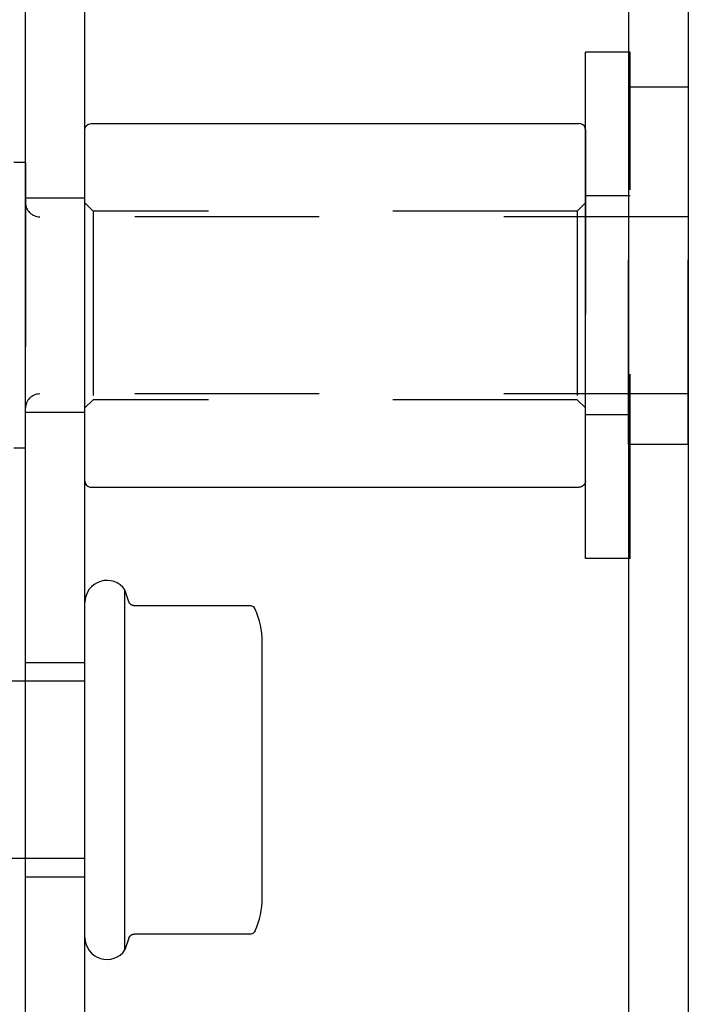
# Model space of a CAD drawing. Header units: inches. Extents: x 0 to 58.6, y -0.2 to 37.9.
# Tile 34 of 66: x 3.8 to 5, y 28.9 to 30.7. Entities that reach past the tile are written whole.
import ezdxf

# ---------------------------------------------------------------- set-up
doc = ezdxf.new("R2010")
doc.units = ezdxf.units.IN
doc.header["$LTSCALE"] = 3.224138
doc.header["$MEASUREMENT"] = 0
doc.linetypes.add('HIDDEN', pattern=[0.2, 0.1, -0.1])
doc.layers.get('0').update_dxf_attribs({"linetype": 'CONTINUOUS'})
doc.layers.add('DEFAULT_2', color=8, linetype='HIDDEN')
doc.layers.add('DIMENSIONS', color=7, linetype='CONTINUOUS')
doc.styles.get("Standard").update_dxf_attribs({"font": 'txt', "width": 0.8})
doc.dimstyles.new('DIMSTYLE_1', dxfattribs={"dimtxt": 0.293103, "dimasz": 0.344828, "dimexe": 0.18, "dimexo": 0.0625, "dimgap": 0.09, "dimtad": 0, "dimtih": 1, "dimtoh": 1, "dimzin": 4, "dimdsep": 46, "dimtxsty": 'Standard', "dimblk": '_FILLED', "dimblk1": '_FILLED', "dimblk2": '_FILLED', "dimcen": 0.09, "dimadec": 0, "dimazin": 0, "dimtfac": 1, "dimtofl": 0, "dimtmove": 0, "dimatfit": 3, "dimldrblk": '_FILLED', "dimfxl": 0, "dimtolj": 1, "dimtzin": 4, "dimarcsym": 0})

# ---------------------------------------------------------------- blocks, each defined once
blk = doc.blocks.new('_FILLED')
at = {"color": 0, "linetype": 'ByBlock'}
blk.add_solid([(0, 0), (-1, 0.2), (-1, -0.2)], dxfattribs=at)
blk = doc.blocks.new('*D')
at = {"layer": 'DIMENSIONS', "color": 2, "linetype": 'CONTINUOUS'}
for p, q in [((3.9355, 33.1052), (1.7352, 33.1052)), ((2.0456, 33.1052), (2.0456, 30.8022)), ((5.5048, 31.6165), (7.8884, 31.6165)), ((7.5781, 31.6165), (7.5781, 30.1263)), ((2.0456, 27.6052), (2.0456, 29.7763)), ((7.5781, 27.6052), (7.5781, 29.1004)), ((3.998, 27.6052), (1.7352, 27.6052)), ((4.9632, 27.6052), (7.8884, 27.6052)), ((5.2634, 25.8815), (5.2634, 26.6136)), ((35.3884, 26.024), (35.3884, 26.6136)), ((5.2634, 26.3032), (19.5931, 26.3032)), ((35.3884, 26.3032), (21.0587, 26.3032)), ((37.1399, 25.8866), (39.5081, 25.8866)), ((39.1977, 25.8866), (39.1977, 14.807)), ((36.9567, 25.0116), (38.2812, 25.0116)), ((37.9709, 25.0116), (37.9709, 16.3425)), ((37.9709, 4.7616), (37.9709, 14.877)), ((39.1977, 3.8866), (39.1977, 14.2208)), ((36.9567, 4.7616), (38.2812, 4.7616)), ((37.1936, 3.8866), (39.5081, 3.8866))]:
    blk.add_line(p, q, dxfattribs=at)
at = {"layer": 'DIMENSIONS', "color": 2, "linetype": 'CONTINUOUS', "xscale": 0.3448275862, "yscale": 0.3448275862, "zscale": 0.3448275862}
for p, rotation in [((2.0456, 33.1052), 90), ((7.5781, 31.6165), 90), ((2.0456, 27.6052), 270), ((7.5781, 27.6052), 270), ((5.2634, 26.3032), 180), ((39.1977, 25.8866), 90), ((37.9709, 25.0116), 90), ((37.9709, 4.7616), 270), ((39.1977, 3.8866), 270)]:
    blk.add_blockref('_FILLED', p, dxfattribs=dict(at, rotation=rotation))
blk.add_blockref('_FILLED', (35.3884, 26.3032), dxfattribs=at)
at = {"layer": 'DIMENSIONS', "color": 2, "linetype": 'CONTINUOUS', "width": 0.8}
for s, p in [('5.50', (1.5766, 30.3625)), ('REF.', (1.5766, 29.9229)), ('4.01', (7.1091, 29.6866)), ('REF.', (7.1091, 29.247)), ('30.13', (19.7397, 26.1567)), ('20.25', (37.3847, 15.9029)), ('REF.', (37.5019, 15.4632)), ('TYP.', (37.5019, 15.0236)), ('22.00', (38.6115, 14.3673))]:
    blk.add_text(s, height=0.2931, dxfattribs=at).set_placement(p)

msp = doc.modelspace()

# ---------------------------------------------------------------- linework, layer by layer
at = {"color": 7, "linetype": 'CONTINUOUS'}
for p, q in [((4.8643, 32.8587), (4.8643, 27.8517)), ((3.8098, 27.6603), (3.8098, 32.6603)), ((4.7888, 29.7176), (4.7888, 30.6031)), ((4.8643, 30.6031), (4.7888, 30.6031)), ((3.9224, 30.478), (3.9246, 30.4783)), ((3.9246, 30.4783), (4.778, 30.4783)), ((3.8098, 30.4103), (3.7898, 30.4103)), ((4.9688, 30.3153), (4.9683, 30.3153)), ((4.9688, 30.0053), (4.9683, 30.0053)), ((3.8098, 29.9103), (3.7898, 29.9103)), ((3.9224, 29.8426), (3.9246, 29.8424)), ((3.9246, 29.8424), (4.778, 29.8424)), ((4.7802, 29.8426), (4.778, 29.8424)), ((4.8643, 29.7176), (4.7888, 29.7176)), ((3.9838, 29.033), (3.9838, 29.6626)), ((3.9908, 29.6419), (3.9838, 29.6626)), ((4.2025, 29.6349), (4.0003, 29.6349)), ((4.2038, 29.6348), (4.2025, 29.6349)), ((4.2238, 29.1239), (4.2238, 29.5717)), ((3.8098, 29.5028), (3.6198, 29.5028)), ((3.8098, 29.1928), (3.6198, 29.1928)), ((3.9908, 29.0537), (3.9838, 29.033)), ((4.2025, 29.0607), (4.0003, 29.0607)), ((4.2038, 29.0608), (4.2025, 29.0607))]:
    msp.add_line(p, q, dxfattribs=at)
at = {"color": 3, "linetype": 'CONTINUOUS'}
for p, q in [((4.9683, 32.8587), (4.9683, 27.8517)), ((3.9138, 27.6603), (3.9138, 32.6603))]:
    msp.add_line(p, q, dxfattribs=at)
at = {"color": 8, "linetype": 'HIDDEN'}
for p, q in [((4.8668, 30.6031), (4.8643, 30.6031)), ((4.8668, 29.7176), (4.8668, 30.6031)), ((4.8643, 29.9177), (4.8643, 30.5427)), ((4.8643, 30.5427), (4.9683, 30.5427)), ((3.8098, 30.4103), (3.8098, 29.9103)), ((3.9138, 30.3478), (3.8098, 30.3478)), ((4.8668, 30.3518), (4.7888, 30.3518)), ((4.9683, 30.3153), (3.8348, 30.3153)), ((4.9683, 30.0053), (3.8348, 30.0053)), ((3.9138, 29.9728), (3.8098, 29.9728)), ((4.8668, 29.9688), (4.7888, 29.9688)), ((4.8643, 29.9177), (4.9683, 29.9177)), ((4.8668, 29.7176), (4.8643, 29.7176)), ((3.8098, 29.1603), (3.8098, 29.5353)), ((3.9138, 29.5353), (3.8098, 29.5353)), ((3.9138, 29.1603), (3.8098, 29.1603))]:
    msp.add_line(p, q, dxfattribs=at)
at = {"linetype": 'HIDDEN'}
for p, q in [((4.9683, 29.9177), (4.9683, 30.5427)), ((3.9138, 29.9728), (3.9138, 30.3478)), ((3.9138, 29.1603), (3.9138, 29.5353))]:
    msp.add_line(p, q, dxfattribs=at)
at = {"color": 7, "linetype": 'CONTINUOUS'}
for points in [[(3.9138, 30.4675), (3.9144, 30.471), (3.9161, 30.4741), (3.9189, 30.4766), (3.9224, 30.478)], [(4.7888, 30.4675), (4.7882, 30.471), (4.7865, 30.4741), (4.7837, 30.4766), (4.7802, 30.478), (4.778, 30.4783)], [(3.9138, 29.8532), (3.9144, 29.8496), (3.9161, 29.8465), (3.9189, 29.844), (3.9224, 29.8426)], [(4.7888, 29.8532), (4.7882, 29.8496), (4.7865, 29.8465), (4.7837, 29.844), (4.7802, 29.8426)], [(4.0003, 29.6349), (3.9995, 29.635), (3.9986, 29.6351), (3.9978, 29.6352), (3.9971, 29.6355), (3.9964, 29.6357), (3.9959, 29.6359), (3.9954, 29.6362), (3.995, 29.6365), (3.9946, 29.6367), (3.9942, 29.637), (3.9939, 29.6373), (3.9936, 29.6375), (3.9933, 29.6378), (3.993, 29.638), (3.9928, 29.6383), (3.9926, 29.6385), (3.9924, 29.6387), (3.9922, 29.639), (3.9921, 29.6392), (3.9919, 29.6394), (3.9918, 29.6397), (3.9916, 29.6399), (3.9915, 29.6401), (3.9914, 29.6403), (3.9913, 29.6405), (3.9912, 29.6407), (3.9911, 29.6409), (3.991, 29.6411), (3.991, 29.6413), (3.9909, 29.6414), (3.9908, 29.6416), (3.9908, 29.6418), (3.9908, 29.6419)], [(4.2116, 29.629), (4.2098, 29.6318), (4.2071, 29.6338), (4.2038, 29.6348)], [(3.9908, 29.0537), (3.9908, 29.0538), (3.9908, 29.054), (3.9909, 29.0542), (3.991, 29.0544), (3.991, 29.0545), (3.9911, 29.0547), (3.9912, 29.0549), (3.9913, 29.0551), (3.9914, 29.0553), (3.9915, 29.0555), (3.9916, 29.0557), (3.9918, 29.0559), (3.9919, 29.0562), (3.9921, 29.0564), (3.9922, 29.0566), (3.9924, 29.0569), (3.9926, 29.0571), (3.9928, 29.0573)], [(3.9928, 29.0573), (3.993, 29.0576), (3.9933, 29.0578), (3.9936, 29.0581), (3.9939, 29.0584), (3.9942, 29.0586), (3.9946, 29.0589), (3.995, 29.0591), (3.9954, 29.0594), (3.9959, 29.0597), (3.9964, 29.0599), (3.9971, 29.0601), (3.9978, 29.0604), (3.9986, 29.0605), (3.9995, 29.0606), (4.0003, 29.0607)], [(4.2116, 29.0666), (4.2098, 29.0638), (4.2071, 29.0618), (4.2038, 29.0608)]]:
    msp.add_lwpolyline(points, dxfattribs=at)
for centre, radius, start, end in [((3.9522, 29.6409), 0.0384, 34.4497, 180), ((4.0826, 29.5717), 0.1412, 0, 23.95), ((4.0826, 29.1239), 0.1412, 336.05, 360), ((3.9522, 29.0547), 0.0384, 180, 325.5503)]:
    msp.add_arc(centre, radius, start, end, dxfattribs=at)
at = {"layer": 'DEFAULT_2', "color": 8, "linetype": 'HIDDEN'}
for p, q in [((4.7888, 30.4675), (4.7888, 29.8532)), ((3.9282, 30.3253), (3.9138, 30.3397)), ((4.7888, 30.3397), (4.7744, 30.3253)), ((3.9282, 30.3253), (3.9282, 29.9953)), ((4.7744, 30.3253), (3.9282, 30.3253)), ((4.7744, 30.3253), (4.7744, 29.9953)), ((3.9282, 29.9953), (3.9138, 29.9809)), ((4.7744, 29.9953), (3.9282, 29.9953)), ((4.7888, 29.9809), (4.7744, 29.9953)), ((3.9138, 29.5028), (3.8098, 29.5028)), ((3.9138, 29.1928), (3.8098, 29.1928))]:
    msp.add_line(p, q, dxfattribs=at)
for centre, start, end in [((3.8348, 30.3403), 180, 270), ((3.8348, 29.9803), 90, 180)]:
    msp.add_arc(centre, 0.025, start, end, dxfattribs=at)

# ---------------------------------------------------------------- dimensions: what is measured, and where the dimension line sits
at = {"layer": 'DIMENSIONS', "color": 2, "linetype": 'CONTINUOUS'}
dim = msp.add_linear_dim(base=(39.1977, 25.8866), p1=(37.1936, 3.8866), p2=(37.1399, 25.8866), angle=90, dimstyle='DIMSTYLE_1', dxfattribs=at)
dim.commit()
dim.dimension.update_dxf_attribs({"geometry": '*D', "text_midpoint": (39.1977, 14.5139), "dimtype": 160})
dim = msp.add_linear_dim(base=(35.3883988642, 26.3032338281), p1=(5.2633988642, 25.881469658), p2=(35.3883988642, 26.6135786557), dimstyle='DIMSTYLE_1', dxfattribs=at)
dim.commit()
dim.dimension.update_dxf_attribs({"geometry": '*D', "text_midpoint": (20.3258988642, 26.3032338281), "dimtype": 160})
for base, p1, p2, angle, text, middle in [((7.5781, 27.6052), (5.5048, 31.6165), (4.9632, 27.6052), 270, '<>\\PREF.', (7.5781, 29.6133)), ((2.0456, 33.1052), (3.998, 27.6052), (3.9355, 33.1052), 90, '<>\\PREF.', (2.0456, 30.2892)), ((37.9709, 4.7616), (36.9567, 25.0116), (36.9567, 4.7616), 270, '<>\\PREF.\\PTYP.', (37.9709, 15.6098))]:
    dim = msp.add_linear_dim(base=base, p1=p1, p2=p2, angle=angle, text=text, dimstyle='DIMSTYLE_1', dxfattribs=at)
    dim.commit()
    dim.dimension.update_dxf_attribs({"geometry": '*D', "text_midpoint": middle, "dimtype": 160})

doc.saveas('drawing.dxf')
